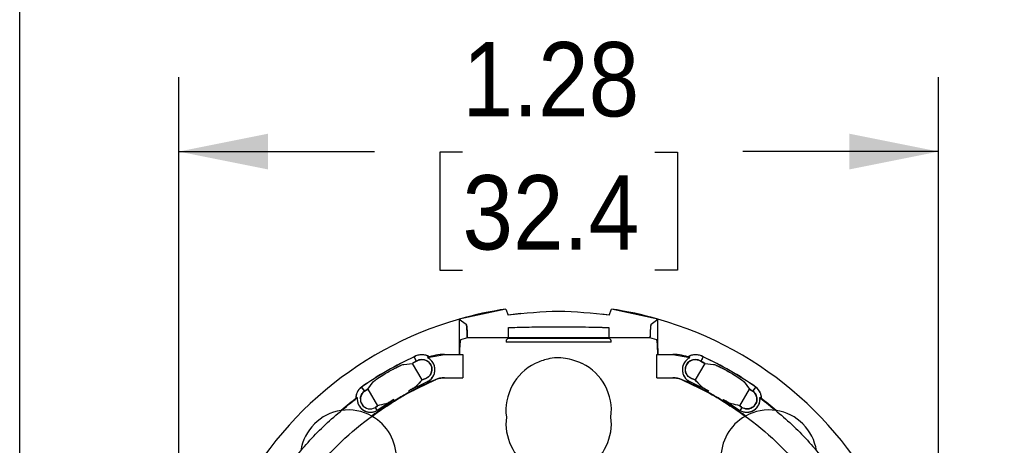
# Model space of a CAD drawing. Header units: inches. Extents: x 0.2 to 11, y 0 to 8.2.
# Tile 16 of 24: x 0.8 to 2.4, y 6.1 to 6.8. Entities that reach past the tile are written whole.
import ezdxf

# ---------------------------------------------------------------- set-up
doc = ezdxf.new("R2010")
doc.units = ezdxf.units.IN
doc.header["$MEASUREMENT"] = 0
doc.linetypes.add('SLD-Solid', pattern=[0])
doc.layers.add('DIMENSIONS', color=140, linetype='SLD-Solid', lineweight=25)
doc.styles.add('SLDTEXTSTYLE0', font='GOTHIC.TTF', dxfattribs={"width": 0.913})
doc.dimstyles.new('SLDDIMSTYLE1', dxfattribs={"dimtxt": 0.125, "dimasz": 0.15, "dimexe": 0, "dimexo": 0.0625, "dimgap": 0.03125, "dimtad": 0, "dimtih": 1, "dimtoh": 1, "dimrnd": 1e-09, "dimzin": 12, "dimdsep": 46, "dimtxsty": 'SLDTEXTSTYLE0', "dimsah": 1, "dimcen": 0.09, "dimadec": 0, "dimazin": 3, "dimtfac": 1, "dimtofl": 0, "dimtmove": 0, "dimatfit": 3, "dimfxl": 0, "dimfrac": 2, "dimtolj": 1, "dimtzin": 12, "dimarcsym": 0})
doc.dimstyles.new('SLDDIMSTYLE4', dxfattribs={"dimtxt": 0.125, "dimasz": 0.15, "dimexe": 0, "dimexo": 0.0625, "dimgap": 0.03125, "dimtad": 0, "dimtih": 1, "dimtoh": 1, "dimrnd": 1e-09, "dimzin": 12, "dimdsep": 46, "dimtxsty": 'SLDTEXTSTYLE0', "dimsah": 1, "dimcen": 0, "dimadec": 0, "dimazin": 3, "dimtfac": 1, "dimtofl": 0, "dimtmove": 0, "dimatfit": 3, "dimfxl": 0, "dimfrac": 2, "dimtolj": 1, "dimtzin": 12, "dimarcsym": 0})

# ---------------------------------------------------------------- blocks, each defined once
blk = doc.blocks.new('_D')
at = {"layer": 'DIMENSIONS'}
for p, q in [((0.7922, 5.9183), (0.7922, 7.2111)), ((2.604, 5.9183), (2.604, 7.2111)), ((0.7922, 7.0861), (1.3887, 7.0861)), ((1.5364, 7.0852), (1.4984, 7.0852)), ((1.4984, 7.0852), (1.4984, 6.8867)), ((1.8597, 7.0852), (1.8978, 7.0852)), ((1.8978, 7.0852), (1.8978, 6.8867)), ((2.604, 7.0861), (2.0074, 7.0861)), ((1.4984, 6.8867), (1.5364, 6.8867)), ((1.8978, 6.8867), (1.8597, 6.8867))]:
    blk.add_line(p, q, dxfattribs=at)
for points in [[(0.7922, 7.0861), (0.9422, 7.0561), (0.9422, 7.1161)], [(2.604, 7.0861), (2.454, 7.1161), (2.454, 7.0561)]]:
    blk.add_solid(points, dxfattribs=at)
at = {"layer": 'DIMENSIONS', "char_height": 0.125, "attachment_point": 1, "style": 'SLDTEXTSTYLE0'}
for s, insert in [('1.81', (1.5364, 7.2702)), ('46.0', (1.5364, 7.0464))]:
    blk.add_mtext(s, dxfattribs=dict(at, insert=insert))
blk = doc.blocks.new('_D_1')
at = {"layer": 'DIMENSIONS'}
for p, q in [((1.0595, 5.9208), (1.0595, 6.7054)), ((2.3367, 5.9208), (2.3367, 6.7054)), ((1.0595, 6.5804), (1.3887, 6.5804)), ((1.5364, 6.5795), (1.4984, 6.5795)), ((1.4984, 6.5795), (1.4984, 6.381)), ((1.8597, 6.5795), (1.8978, 6.5795)), ((1.8978, 6.5795), (1.8978, 6.381)), ((2.3367, 6.5804), (2.0074, 6.5804)), ((1.4984, 6.381), (1.5364, 6.381)), ((1.8978, 6.381), (1.8597, 6.381))]:
    blk.add_line(p, q, dxfattribs=at)
for points in [[(1.0595, 6.5804), (1.2095, 6.5504), (1.2095, 6.6104)], [(2.3367, 6.5804), (2.1867, 6.6104), (2.1867, 6.5504)]]:
    blk.add_solid(points, dxfattribs=at)
at = {"layer": 'DIMENSIONS', "char_height": 0.125, "attachment_point": 1, "style": 'SLDTEXTSTYLE0'}
for s, insert in [('1.28', (1.5364, 6.7645)), ('32.4', (1.5364, 6.5407))]:
    blk.add_mtext(s, dxfattribs=dict(at, insert=insert))
blk = doc.blocks.new('_D_4')
at = {"layer": 'DIMENSIONS'}
for p, q in [((1.7931, 5.7372), (2.3422, 5.8844)), ((2.3422, 5.8844), (2.7354, 5.8844))]:
    blk.add_line(p, q, dxfattribs=at)
blk.add_solid([(1.7931, 5.7372), (1.9458, 5.7471), (1.9303, 5.805)], dxfattribs=at)
at = {"layer": 'DIMENSIONS', "char_height": 0.125, "attachment_point": 1, "style": 'SLDTEXTSTYLE0'}
for s, insert in [('%%c', (2.6235, 6.1423)), (' SLEEVE', (2.812, 6.1442)), ('BORE', (2.7979, 5.9439)), ('INSERT', (2.7606, 5.7454))]:
    blk.add_mtext(s, dxfattribs=dict(at, insert=insert))

msp = doc.modelspace()

# ---------------------------------------------------------------- linework, layer by layer
for p, q in [((1.6095, 6.3155), (1.5311, 6.2987)), ((1.6095, 6.3155), (1.613, 6.3053)), ((1.6095, 6.3155), (1.613, 6.3053)), ((1.6339, 6.3079), (1.613, 6.3053)), ((1.7831, 6.3053), (1.7708, 6.3069)), ((1.7831, 6.3053), (1.7867, 6.3155)), ((1.7831, 6.3053), (1.7867, 6.3155)), ((1.865, 6.2987), (1.7867, 6.3155)), ((1.5311, 6.2987), (1.5428, 6.2899)), ((1.5311, 6.2987), (1.5311, 6.2985)), ((1.5311, 6.2987), (1.5428, 6.2899)), ((1.5311, 6.2985), (1.5311, 6.2393)), ((1.5311, 6.2985), (1.5311, 6.2393)), ((1.8534, 6.2899), (1.865, 6.2987)), ((1.8534, 6.2899), (1.865, 6.2987)), ((1.865, 6.2985), (1.865, 6.2987)), ((1.865, 6.2393), (1.865, 6.2985)), ((1.865, 6.2393), (1.865, 6.2985)), ((1.5446, 6.2674), (1.5332, 6.2636)), ((1.614, 6.2674), (1.5446, 6.2674)), ((1.7863, 6.2599), (1.6099, 6.2599)), ((1.613, 6.2665), (1.6102, 6.2636)), ((1.613, 6.2665), (1.7831, 6.2665)), ((1.6133, 6.2667), (1.614, 6.2674)), ((1.7829, 6.2667), (1.6133, 6.2667)), ((1.7822, 6.2674), (1.614, 6.2674)), ((1.8516, 6.2674), (1.7822, 6.2674)), ((1.7822, 6.2674), (1.7829, 6.2667)), ((1.786, 6.2636), (1.7831, 6.2665)), ((1.863, 6.2636), (1.8516, 6.2674)), ((1.4376, 6.2226), (1.4525, 6.2243)), ((1.4376, 6.2226), (1.4525, 6.2243)), ((1.4591, 6.2278), (1.4525, 6.2243)), ((1.4686, 6.1963), (1.4525, 6.2243)), ((1.4591, 6.2278), (1.4552, 6.2353)), ((1.4774, 6.2339), (1.506, 6.2393)), ((1.506, 6.2393), (1.5372, 6.2393)), ((1.5372, 6.2393), (1.5372, 6.2)), ((1.8634, 6.2393), (1.8901, 6.2393)), ((1.8634, 6.2), (1.8634, 6.2393)), ((1.8901, 6.2393), (1.9188, 6.2339)), ((1.9437, 6.2243), (1.9275, 6.1963)), ((1.941, 6.2353), (1.937, 6.2278)), ((1.937, 6.2278), (1.9437, 6.2243)), ((1.9437, 6.2243), (1.9586, 6.2226)), ((1.9437, 6.2243), (1.9586, 6.2226)), ((1.3775, 6.181), (1.3864, 6.1931)), ((1.3775, 6.181), (1.3864, 6.1931)), ((1.4771, 6.1934), (1.4461, 6.1779)), ((1.4472, 6.1759), (1.4905, 6.1968)), ((1.4588, 6.1858), (1.4686, 6.1963)), ((1.4686, 6.1963), (1.4746, 6.1988)), ((1.506, 6.2), (1.5372, 6.2)), ((1.8634, 6.2), (1.8901, 6.2)), ((1.9056, 6.1968), (1.9489, 6.1759)), ((1.9501, 6.1779), (1.9191, 6.1934)), ((1.9215, 6.1988), (1.9275, 6.1963)), ((1.9374, 6.1858), (1.9275, 6.1963)), ((2.0097, 6.1931), (2.0187, 6.181)), ((2.0097, 6.1931), (2.0187, 6.181)), ((1.3665, 6.1842), (1.3716, 6.1774)), ((1.3716, 6.1774), (1.3775, 6.181)), ((1.3775, 6.181), (1.3936, 6.1531)), ((1.4472, 6.1759), (1.4461, 6.1779)), ((1.9501, 6.1779), (1.9489, 6.1759)), ((2.0026, 6.1531), (2.0187, 6.181)), ((2.0187, 6.181), (2.0245, 6.1774)), ((2.0245, 6.1774), (2.0296, 6.1842)), ((1.3596, 6.1666), (1.3596, 6.1645)), ((1.4208, 6.1633), (1.3932, 6.1452)), ((1.4208, 6.1633), (1.422, 6.1613)), ((1.9753, 6.1633), (1.9742, 6.1613)), ((1.9753, 6.1633), (2.0029, 6.1452)), ((2.0366, 6.1645), (2.0365, 6.1666)), ((1.39, 6.1503), (1.3936, 6.1531)), ((1.3946, 6.143), (1.3945, 6.1432)), ((2.0017, 6.1432), (2.0015, 6.143)), ((2.0026, 6.1531), (2.0062, 6.1503))]:
    msp.add_line(p, q)
at = {"flags": 128}
msp.add_lwpolyline([(1.3665, 6.1842), (1.368, 6.1822), (1.3716, 6.1774)], dxfattribs=at)
for centre, radius, start, end in [((1.6981, 5.7118), 0.6102, 98.3466, 105.8755), ((1.6981, 5.7118), 0.6102, 74.1245, 81.6534), ((1.6981, 5.7118), 0.6101, 105.8805, 157.3028), ((1.6981, 5.7118), 0.6101, 22.6972, 74.1195), ((1.6981, 5.7118), 0.5772, 114.8862, 125.0606), ((1.4678, 6.2137), 0.025, 58.8919, 120.1834), ((1.4678, 6.2137), 0.0224, 294.6468, 64.5279), ((1.506, 6.1606), 0.0787, 90, 111.3154), ((1.6981, 6.1448), 0.0886, 116.288, 187.0204), ((1.6981, 6.1448), 0.0886, 352.9796, 63.712), ((1.8901, 6.1606), 0.0787, 68.6846, 90), ((1.9284, 6.2137), 0.0224, 115.4721, 245.3532), ((1.9284, 6.2137), 0.025, 59.8166, 121.1081), ((1.6981, 5.7118), 0.5772, 54.9394, 65.1138), ((1.6981, 5.7118), 0.5276, 113.1681, 118.3906), ((1.506, 6.1606), 0.0394, 90, 113.1681), ((1.8901, 6.1606), 0.0394, 66.8319, 90), ((1.6981, 5.7118), 0.5276, 61.6094, 66.8319), ((1.3819, 6.1645), 0.025, 128.0547, 179.891), ((2.0142, 6.1645), 0.025, 0.109, 51.9453), ((1.6981, 5.7118), 0.5669, 126.6513, 130.1469), ((1.3819, 6.1645), 0.0224, 174.6616, 300.3008), ((1.6981, 5.7118), 0.5276, 121.5562, 126.5302), ((1.6981, 5.7118), 0.5276, 53.4698, 58.4438), ((2.0142, 6.1645), 0.0224, 239.6992, 5.3384), ((1.6981, 5.7118), 0.5669, 49.8531, 53.3487), ((1.3445, 6.0653), 0.0807, 98.539, 171.461), ((1.3445, 6.0653), 0.0807, 60.6851, 98.539), ((2.0516, 6.0653), 0.0807, 81.461, 119.3149), ((2.0516, 6.0653), 0.0807, 8.539, 81.461), ((1.3445, 6.0653), 0.0807, 233.555, 60.6851), ((1.6981, 6.1232), 0.0886, 172.9796, 7.0204), ((2.0516, 6.0653), 0.0807, 119.3149, 306.445)]:
    msp.add_arc(centre, radius, start, end)
for centre, major_axis, ratio, start_param, end_param in [((1.5332, 6.2243), (0, 0.0394), 0.052408, 0.017453, 1.178082), ((1.6102, 6.2243), (0, 0.0394), 0.017455, 0.017453, 0.436515), ((1.786, 6.2243), (0, 0.0394), 0.017455, 5.84667, 6.265732), ((1.8629, 6.2243), (0, 0.0394), 0.052408, 5.105103, 6.265732), ((1.7238, 5.7266), (0.4917, 0.2836), 0.998626, 1.533594, 1.546902), ((1.4685, 6.2142), (0.0144, 0.0083), 0.998626, 4.567343, 7.931405), ((1.9276, 6.2142), (0.0144, -0.0083), 0.998626, 1.493374, 4.857435), ((1.6723, 5.7266), (0.4917, -0.2836), 0.998626, 1.594691, 1.607998), ((1.8916, 5.8234), (0.5223, 0.3012), 0.928783, 1.874228, 1.898269), ((1.6736, 5.6976), (0.4677, 0.2697), 0.998626, 1.42575, 1.437785), ((1.7226, 5.6976), (0.4677, -0.2697), 0.998626, 1.703808, 1.715842), ((1.5045, 5.8234), (0.5223, -0.3012), 0.928783, 1.243324, 1.267365), ((1.3812, 6.1641), (0.0142, 0.0082), 0.998626, 1.671959, 4.756323), ((1.6723, 5.6969), (0.4917, 0.2836), 0.998626, 1.594691, 1.606806), ((2.015, 6.1641), (0.0142, -0.0082), 0.998626, 4.668455, 7.752819), ((1.7238, 5.6969), (0.4917, -0.2836), 0.998626, 1.534787, 1.546902), ((1.7226, 5.7259), (0.4677, 0.2697), 0.998626, 1.703808, 1.712215), ((1.5045, 5.6001), (0.5223, 0.3012), 0.928783, 1.243324, 1.267365), ((1.8916, 5.6001), (0.5223, -0.3012), 0.928783, 1.874228, 1.898269), ((1.6736, 5.7259), (0.4677, -0.2697), 0.998626, 1.429378, 1.437785)]:
    msp.add_ellipse(centre, major_axis=major_axis, ratio=ratio, start_param=start_param, end_param=end_param)
for points in [[(1.7831, 6.3053), (1.7548, 6.3083), (1.6981, 6.3144), (1.6414, 6.3083), (1.613, 6.3053)], [(1.6139, 6.2845), (1.6419, 6.2852), (1.6981, 6.2864), (1.7542, 6.2852), (1.7823, 6.2845)], [(1.6102, 6.2636), (1.6101, 6.2634), (1.61, 6.263), (1.6099, 6.261), (1.6099, 6.2599)], [(1.7863, 6.2599), (1.7862, 6.261), (1.7861, 6.263), (1.786, 6.2634), (1.786, 6.2636)], [(1.4552, 6.2353), (1.4398, 6.2278), (1.4092, 6.2127), (1.3807, 6.1937), (1.3665, 6.1842)], [(1.4807, 6.2351), (1.4787, 6.2361), (1.4747, 6.2382), (1.468, 6.239), (1.4612, 6.2383), (1.4572, 6.2363), (1.4552, 6.2353)], [(1.4771, 6.1934), (1.4789, 6.1944), (1.4826, 6.1965), (1.4868, 6.2014), (1.4895, 6.2072), (1.4904, 6.2136), (1.4896, 6.2199), (1.487, 6.2258), (1.4829, 6.2307), (1.4792, 6.2329), (1.4774, 6.2339)], [(1.9188, 6.2339), (1.9169, 6.2329), (1.9133, 6.2307), (1.9092, 6.2258), (1.9066, 6.2199), (1.9057, 6.2136), (1.9067, 6.2072), (1.9093, 6.2014), (1.9135, 6.1965), (1.9172, 6.1944), (1.9191, 6.1934)], [(1.941, 6.2353), (1.9389, 6.2363), (1.9349, 6.2383), (1.9282, 6.239), (1.9215, 6.2382), (1.9175, 6.2361), (1.9155, 6.2351)], [(2.0296, 6.1842), (2.0154, 6.1937), (1.987, 6.2127), (1.9563, 6.2278), (1.941, 6.2353)], [(1.4905, 6.1968), (1.493, 6.1977), (1.498, 6.1995), (1.5033, 6.1998), (1.506, 6.2)], [(1.8901, 6.2), (1.8928, 6.1998), (1.8981, 6.1995), (1.9031, 6.1977), (1.9056, 6.1968)], [(1.3665, 6.1842), (1.3651, 6.1829), (1.3623, 6.1804), (1.3593, 6.1756), (1.3573, 6.1702), (1.3571, 6.1665), (1.3569, 6.1646)], [(2.0392, 6.1646), (2.0391, 6.1665), (2.0388, 6.1702), (2.0368, 6.1756), (2.0339, 6.1804), (2.031, 6.1829), (2.0296, 6.1842)], [(1.1769, 5.9348), (1.1875, 5.9573), (1.2088, 6.0024), (1.2518, 6.0637), (1.3014, 6.1198), (1.3402, 6.151), (1.3596, 6.1666)], [(1.2699, 6.0199), (1.2842, 6.0382), (1.3128, 6.0748), (1.3641, 6.1225), (1.4027, 6.1484), (1.422, 6.1613)], [(1.3596, 6.1645), (1.3597, 6.1626), (1.36, 6.1586), (1.3624, 6.1532), (1.3659, 6.1485), (1.3707, 6.1449), (1.3761, 6.1426), (1.382, 6.1419), (1.3879, 6.1426), (1.3915, 6.1443), (1.3932, 6.1452)], [(1.9742, 6.1613), (1.9935, 6.1484), (2.0321, 6.1225), (2.0834, 6.0748), (2.112, 6.0382), (2.1263, 6.0199)], [(2.0029, 6.1452), (2.0047, 6.1443), (2.0082, 6.1426), (2.0141, 6.1419), (2.02, 6.1426), (2.0255, 6.1449), (2.0302, 6.1485), (2.0338, 6.1532), (2.0361, 6.1586), (2.0364, 6.1626), (2.0366, 6.1645)], [(2.0365, 6.1666), (2.0559, 6.151), (2.0947, 6.1198), (2.1444, 6.0637), (2.1873, 6.0024), (2.2086, 5.9573), (2.2193, 5.9348)]]:
    msp.add_open_spline(points, degree=3)
for points, knots in [([(1.5446, 6.2674), (1.5445, 6.2684), (1.5445, 6.2705), (1.5444, 6.2734), (1.5442, 6.2762), (1.5441, 6.2788), (1.5439, 6.2819), (1.5437, 6.2846), (1.5435, 6.2867), (1.5433, 6.288), (1.5431, 6.2889), (1.543, 6.2896), (1.5428, 6.2898), (1.5428, 6.2899)], [0, 0, 0, 0, 0.0813, 0.163139, 0.246706, 0.330885, 0.412192, 0.577744, 0.66224, 0.744862, 0.828167, 0.91369, 1, 1, 1, 1]), ([(1.5428, 6.2899), (1.543, 6.2895), (1.5433, 6.2886), (1.5438, 6.2836), (1.5443, 6.2767), (1.5445, 6.2705), (1.5446, 6.2674)], [0, 0, 0, 0, 0.248724, 0.499708, 0.748448, 1, 1, 1, 1]), ([(1.8534, 6.2899), (1.8533, 6.2898), (1.8532, 6.2897), (1.853, 6.2891), (1.8529, 6.2883), (1.8527, 6.2872), (1.8526, 6.2858), (1.8524, 6.2843), (1.8523, 6.2824), (1.8521, 6.2803), (1.852, 6.2781), (1.8519, 6.2756), (1.8518, 6.2729), (1.8517, 6.2706), (1.8516, 6.2687), (1.8516, 6.2678), (1.8516, 6.2674)], [0, 0, 0, 0, 0.075531, 0.151607, 0.229381, 0.307733, 0.38326, 0.459295, 0.536898, 0.615027, 0.692759, 0.770995, 0.850786, 0.931098, 0.965529, 1, 1, 1, 1]), ([(1.8534, 6.2899), (1.8532, 6.2895), (1.8528, 6.2886), (1.8523, 6.2836), (1.8519, 6.2767), (1.8517, 6.2705), (1.8516, 6.2674)], [0, 0, 0, 0, 0.248333, 0.499425, 0.748042, 1, 1, 1, 1]), ([(1.6139, 6.2845), (1.6204, 6.2847), (1.6335, 6.2851), (1.6532, 6.2855), (1.6729, 6.2857), (1.6935, 6.2858), (1.715, 6.2858), (1.7374, 6.2855), (1.7599, 6.2852), (1.7748, 6.2848), (1.7823, 6.2845)], [0, 0, 0, 0, 0.116802, 0.23363, 0.35054, 0.467478, 0.600506, 0.733576, 0.866768, 1, 1, 1, 1]), ([(1.614, 6.2674), (1.614, 6.2685), (1.614, 6.2707), (1.6139, 6.274), (1.6139, 6.2773), (1.6139, 6.2802), (1.6139, 6.2826), (1.6139, 6.2839), (1.6139, 6.2845)], [0, 0, 0, 0, 0.184244, 0.369757, 0.559286, 0.750209, 0.874905, 1, 1, 1, 1]), ([(1.614, 6.2674), (1.614, 6.2704), (1.6139, 6.2764), (1.6139, 6.2818), (1.6139, 6.2845)], [0, 0, 0, 0, 0.500495, 1, 1, 1, 1]), ([(1.7823, 6.2845), (1.7823, 6.2836), (1.7822, 6.2816), (1.7822, 6.2785), (1.7822, 6.2752), (1.7822, 6.2723), (1.7822, 6.2697), (1.7822, 6.2682), (1.7822, 6.2674)], [0, 0, 0, 0, 0.184211, 0.369712, 0.559264, 0.750208, 0.874908, 1, 1, 1, 1]), ([(1.7823, 6.2845), (1.7823, 6.2818), (1.7822, 6.2764), (1.7822, 6.2704), (1.7822, 6.2674)], [0, 0, 0, 0, 0.499505, 1, 1, 1, 1]), ([(1.5313, 6.2393), (1.5314, 6.2427), (1.5316, 6.2495), (1.532, 6.2572), (1.5326, 6.2625), (1.533, 6.2632), (1.5332, 6.2636)], [0, 0, 0, 0, 0.244533, 0.499833, 0.755227, 1, 1, 1, 1]), ([(1.863, 6.2636), (1.8632, 6.2632), (1.8636, 6.2625), (1.8641, 6.2572), (1.8646, 6.2495), (1.8648, 6.2427), (1.8648, 6.2393)], [0, 0, 0, 0, 0.244773, 0.500167, 0.755467, 1, 1, 1, 1]), ([(1.4591, 6.2278), (1.4589, 6.2283), (1.4576, 6.2308), (1.4562, 6.2333), (1.4552, 6.2353)], [0, 0, 0, 0, 0.193891, 1, 1, 1, 1]), ([(1.4591, 6.2278), (1.4606, 6.2286), (1.4623, 6.2297), (1.4644, 6.2302), (1.465, 6.2304), (1.4652, 6.2304), (1.4675, 6.2309), (1.4711, 6.2309), (1.4758, 6.2292), (1.4788, 6.2273), (1.4813, 6.2249), (1.4833, 6.222), (1.4845, 6.2188), (1.4852, 6.2154), (1.4851, 6.2118), (1.4838, 6.2071), (1.4806, 6.202), (1.4767, 6.1999), (1.4746, 6.1988)], [0, 0, 0, 0, 0.100154, 0.12641, 0.133511, 0.135551, 0.136583, 0.276053, 0.33912, 0.396059, 0.448064, 0.496721, 0.545222, 0.597973, 0.656388, 0.721494, 0.85769, 1, 1, 1, 1]), ([(1.7373, 6.2243), (1.7281, 6.2277), (1.7097, 6.2347), (1.6818, 6.2335), (1.6657, 6.227), (1.6588, 6.2243)], [0, 0, 0, 0, 0.3606, 0.725, 1, 1, 1, 1]), ([(1.9215, 6.1988), (1.9196, 6.1998), (1.9156, 6.2019), (1.9123, 6.207), (1.9111, 6.2118), (1.911, 6.2154), (1.9116, 6.2188), (1.9129, 6.222), (1.9148, 6.2249), (1.9173, 6.2273), (1.9204, 6.2292), (1.9251, 6.2309), (1.9287, 6.2309), (1.9311, 6.2304), (1.9317, 6.2302), (1.9338, 6.2297), (1.9356, 6.2286), (1.937, 6.2278)], [0, 0, 0, 0, 0.136722, 0.278499, 0.343571, 0.401979, 0.454746, 0.503274, 0.55191, 0.603909, 0.660856, 0.723944, 0.863415, 0.864445, 0.873581, 0.899835, 1, 1, 1, 1]), ([(1.941, 6.2353), (1.9406, 6.2346), (1.9393, 6.2321), (1.9379, 6.2296), (1.937, 6.2278)], [0, 0, 0, 0, 0.293357, 1, 1, 1, 1]), ([(1.3864, 6.1931), (1.387, 6.1937), (1.3882, 6.1948), (1.3933, 6.1986), (1.4004, 6.2033), (1.4088, 6.2085), (1.4177, 6.2135), (1.4259, 6.2177), (1.4326, 6.2208), (1.4363, 6.2223), (1.4372, 6.2225), (1.4376, 6.2226)], [0, 0, 0, 0, 0.118222, 0.23644, 0.354681, 0.472524, 0.589822, 0.706968, 0.824506, 0.942583, 1, 1, 1, 1]), ([(1.3864, 6.1931), (1.387, 6.1937), (1.3883, 6.195), (1.394, 6.1991), (1.4018, 6.2042), (1.4109, 6.2097), (1.4202, 6.2149), (1.4285, 6.219), (1.435, 6.2219), (1.4367, 6.2223), (1.4376, 6.2226)], [0, 0, 0, 0, 0.125506, 0.250253, 0.375098, 0.500089, 0.624897, 0.749979, 0.87482, 1, 1, 1, 1]), ([(1.9586, 6.2226), (1.9594, 6.2224), (1.961, 6.2219), (1.9668, 6.2194), (1.9745, 6.2156), (1.9832, 6.2109), (1.9919, 6.2057), (1.9997, 6.2007), (2.0057, 6.1965), (2.0089, 6.194), (2.0095, 6.1933), (2.0097, 6.1931)], [0, 0, 0, 0, 0.118221, 0.23644, 0.354681, 0.472524, 0.589822, 0.706967, 0.824505, 0.942582, 1, 1, 1, 1]), ([(1.9586, 6.2226), (1.9595, 6.2223), (1.9612, 6.2219), (1.9676, 6.219), (1.9759, 6.2149), (1.9852, 6.2097), (1.9944, 6.2042), (2.0021, 6.1991), (2.0078, 6.195), (2.0091, 6.1937), (2.0097, 6.1931)], [0, 0, 0, 0, 0.12518, 0.250021, 0.375103, 0.499911, 0.624902, 0.749747, 0.874494, 1, 1, 1, 1]), ([(1.3648, 6.1645), (1.3649, 6.1657), (1.3652, 6.1684), (1.3671, 6.1732), (1.3698, 6.1757), (1.3716, 6.1774)], [0, 0, 0, 0, 0.217352, 0.471771, 1, 1, 1, 1]), ([(1.4095, 6.1525), (1.418, 6.1581), (1.4381, 6.1715), (1.4598, 6.182), (1.4724, 6.188)], [0, 0, 0, 0, 0.423024, 1, 1, 1, 1]), ([(1.422, 6.1613), (1.4246, 6.1629), (1.4299, 6.1661), (1.439, 6.1713), (1.4444, 6.1743), (1.4472, 6.1759)], [0, 0, 0, 0, 0.330098, 0.660207, 1, 1, 1, 1]), ([(1.4472, 6.1759), (1.4452, 6.1748), (1.4412, 6.1726), (1.4345, 6.1688), (1.4279, 6.1649), (1.424, 6.1625), (1.422, 6.1613)], [0, 0, 0, 0, 0.250002, 0.499926, 0.749951, 1, 1, 1, 1]), ([(1.4588, 6.1858), (1.4581, 6.1853), (1.4569, 6.1843), (1.452, 6.1814), (1.4478, 6.1789), (1.4461, 6.1779)], [0, 0, 0, 0, 0.3661967, 0.7323982, 1, 1, 1, 1]), ([(1.4588, 6.1858), (1.4584, 6.1856), (1.4578, 6.185), (1.4552, 6.1833), (1.4515, 6.1811), (1.4479, 6.179), (1.4461, 6.1779)], [0, 0, 0, 0, 0.227806, 0.455554, 0.727787, 1, 1, 1, 1]), ([(1.9238, 6.188), (1.9363, 6.182), (1.958, 6.1715), (1.9781, 6.1581), (1.9866, 6.1525)], [0, 0, 0, 0, 0.576976, 1, 1, 1, 1]), ([(1.9374, 6.1858), (1.938, 6.1853), (1.9393, 6.1843), (1.9442, 6.1814), (1.9483, 6.1789), (1.9501, 6.1779)], [0, 0, 0, 0, 0.366197, 0.732398, 1, 1, 1, 1]), ([(1.9374, 6.1858), (1.9377, 6.1856), (1.9383, 6.185), (1.9408, 6.1834), (1.9446, 6.1811), (1.9482, 6.179), (1.9501, 6.1779)], [0, 0, 0, 0, 0.216691, 0.455586, 0.71669, 1, 1, 1, 1]), ([(1.9742, 6.1613), (1.9715, 6.1629), (1.9663, 6.1661), (1.9572, 6.1713), (1.9517, 6.1743), (1.9489, 6.1759)], [0, 0, 0, 0, 0.330098, 0.6602073, 1, 1, 1, 1]), ([(1.9489, 6.1759), (1.9509, 6.1748), (1.955, 6.1726), (1.9616, 6.1688), (1.9682, 6.1649), (1.9722, 6.1625), (1.9742, 6.1613)], [0, 0, 0, 0, 0.250018, 0.5, 0.749982, 1, 1, 1, 1]), ([(2.0245, 6.1774), (2.0249, 6.1778), (2.0266, 6.1801), (2.0283, 6.1824), (2.0296, 6.1842)], [0, 0, 0, 0, 0.19267, 1, 1, 1, 1]), ([(2.0245, 6.1774), (2.0264, 6.1757), (2.029, 6.1732), (2.031, 6.1684), (2.0312, 6.1657), (2.0313, 6.1645)], [0, 0, 0, 0, 0.528228, 0.782613, 1, 1, 1, 1]), ([(1.3648, 6.1645), (1.3648, 6.1632), (1.3649, 6.1606), (1.3662, 6.1571), (1.3678, 6.1545), (1.3698, 6.152), (1.3717, 6.1508), (1.3729, 6.15)], [0, 0, 0, 0, 0.241446, 0.468354, 0.600416, 0.731597, 1, 1, 1, 1]), ([(1.4076, 6.1563), (1.4083, 6.1566), (1.4099, 6.1572), (1.4149, 6.1599), (1.419, 6.1623), (1.4208, 6.1633)], [0, 0, 0, 0, 0.3661967, 0.7323982, 1, 1, 1, 1]), ([(1.4076, 6.1563), (1.408, 6.1565), (1.4088, 6.1567), (1.4114, 6.1581), (1.4153, 6.1602), (1.4189, 6.1623), (1.4208, 6.1633)], [0, 0, 0, 0, 0.216691, 0.455586, 0.71669, 1, 1, 1, 1]), ([(1.9753, 6.1633), (1.9777, 6.162), (1.9825, 6.1592), (1.9869, 6.1569), (1.9881, 6.1565), (1.9886, 6.1563)], [0, 0, 0, 0, 0.366282, 0.73257, 1, 1, 1, 1]), ([(1.9753, 6.1633), (1.9772, 6.1623), (1.9808, 6.1602), (1.9848, 6.1581), (1.9874, 6.1567), (1.9882, 6.1565), (1.9886, 6.1563)], [0, 0, 0, 0, 0.28331, 0.544414, 0.783309, 1, 1, 1, 1]), ([(2.0313, 6.1645), (2.0313, 6.1632), (2.0312, 6.1606), (2.0299, 6.1571), (2.0284, 6.1546), (2.0263, 6.1521), (2.023, 6.1496), (2.0185, 6.1479), (2.0144, 6.1476), (2.0101, 6.1482), (2.0077, 6.1495), (2.0062, 6.1503)], [0, 0, 0, 0, 0.107066, 0.205189, 0.261287, 0.319056, 0.443103, 0.570167, 0.72691, 0.825587, 1, 1, 1, 1]), ([(1.3932, 6.1452), (1.3928, 6.1458), (1.3917, 6.1475), (1.3907, 6.1492), (1.39, 6.1503)], [0, 0, 0, 0, 0.370006, 1, 1, 1, 1]), ([(2.0062, 6.1503), (2.0059, 6.1498), (2.0048, 6.1481), (2.0037, 6.1464), (2.0029, 6.1452)], [0, 0, 0, 0, 0.27054, 1, 1, 1, 1])]:
    msp.add_open_spline(points, degree=3, knots=knots)

# ---------------------------------------------------------------- dimensions: what is measured, and where the dimension line sits
at = {"layer": 'DIMENSIONS'}
for base, p1, p2, picture, middle in [((2.604, 7.0861), (0.7922, 5.8683), (2.604, 5.8683), '_D', (1.6981, 7.0861)), ((2.3367, 6.5804), (1.0595, 5.8708), (2.3367, 5.8708), '_D_1', (1.6981, 6.5804))]:
    dim = msp.add_linear_dim(base=base, p1=p1, p2=p2, dimstyle='SLDDIMSTYLE1', dxfattribs=at)
    dim.commit()
    dim.dimension.update_dxf_attribs({"geometry": picture, "text_midpoint": middle, "dimtype": 160})
dim = msp.add_radius_dim(center=(1.6981, 5.7118), mpoint=(1.7931, 5.7372), text='%%c SLEEVE\\PBORE\\PINSERT', dimstyle='SLDDIMSTYLE4', dxfattribs=at)
dim.commit()
dim.dimension.update_dxf_attribs({"geometry": '_D_4', "text_midpoint": (3.0134, 5.8844), "dimtype": 164})

doc.saveas('drawing.dxf')
